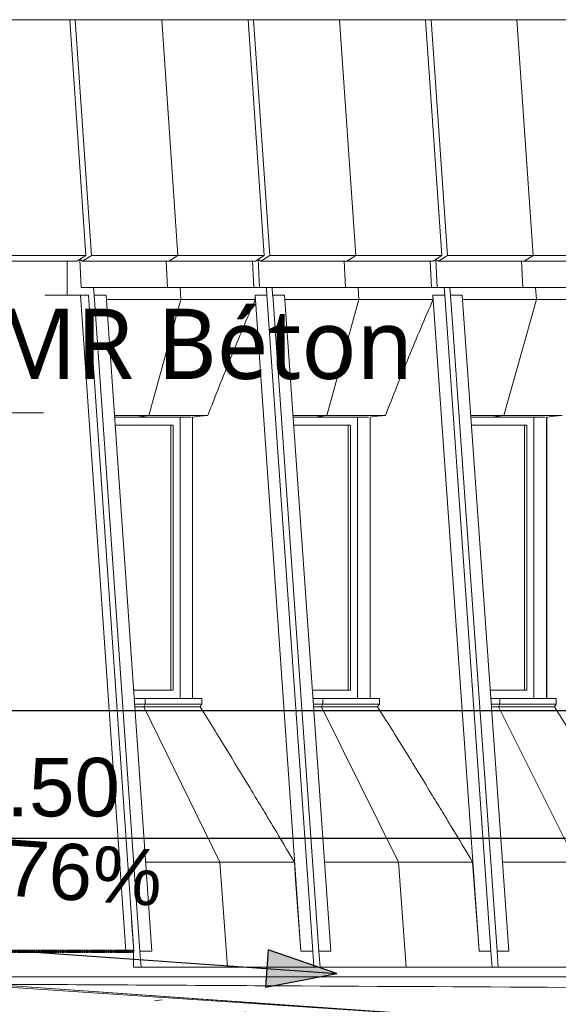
# Model space of a CAD drawing. Header units: centimetres. Extents: x -1261 to 4500, y -385 to 591.
# Tile 6 of 16: x 1263 to 1493, y -25 to 396. Entities that reach past the tile are written whole.
import ezdxf

# ---------------------------------------------------------------- set-up
doc = ezdxf.new("R2010")
doc.units = ezdxf.units.CM
doc.linetypes.add('Tiret_3_', pattern=[0.25, 0.125, -0.125])
for name, color, linetype, lineweight in [('0-1', 7, 'Continuous', 5), ('Cotes d_inclinaison', 7, 'Continuous', 30), ('COTGEN-100', 7, 'Continuous', 30), ('SERRU-traverse', 7, 'Continuous', 9), ('SOL', 7, 'Continuous', 13), ('Solide topographique', 7, 'Continuous', 9)]:
    doc.layers.add(name, color=color, linetype=linetype, lineweight=lineweight)
for name, color, linetype, lineweight, true_color in [('A-FLOR-PATT-2', 9, 'Continuous', 9, 0x808080), ('ANNOTATIONS-7', 4, 'Tiret_3_', 70, 0x00ffff), ('COTGEN-1', 9, 'Continuous', 30, 0x808080), ('MENUISERIES-1', 9, 'Continuous', 13, 0x808080), ('MENUISERIES-2', 9, 'Continuous', 9, 0x808080), ('MENUISERIES-3', 7, 'Continuous', 13, 0x5c63b1), ('MUR-1', 9, 'Continuous', 18, 0x808080), ('OSSATURE-2', 9, 'Continuous', 9, 0x808080), ('OSSATURE-3', 9, 'Continuous', 18, 0x808080), ('POTEAUX-1', 9, 'Continuous', 9, 0x808080), ('SERRU-2', 9, 'Continuous', 9, 0x808080), ('SOL-1', 9, 'Continuous', 13, 0x808080), ('SOL-2', 9, 'Continuous', 18, 0x808080), ('SOL_C-1', 9, 'Continuous', 13, 0x808080), ('TITRARCHI-1', 1, 'Continuous', 30, 0xff0000), ('Z-2', 9, 'Continuous', 9, 0x808080)]:
    doc.layers.add(name, color=color, linetype=linetype, lineweight=lineweight, true_color=true_color)
doc.styles.add('Arial_1', font='arial.ttf', dxfattribs={"height": 24})
doc.styles.add('Arial_2', font='arial.ttf', dxfattribs={"height": 25})
doc.styles.add('Trebuchet MS', font='trebuc.ttf', dxfattribs={"height": 30})
doc.dimstyles.new('DRMN_COTE', dxfattribs={"dimscale": 30.48, "dimtxt": 25.506485, "dimasz": 1.041667, "dimexe": 0.328084, "dimexo": 0.0625, "dimgap": 0.065617, "dimtad": 1, "dimlfac": 0.01, "dimrnd": 0.01, "dimzin": 0, "dimdsep": 46, "dimtxsty": 'Arial_2', "dimblk1": 'OBLIQUE', "dimblk2": 'OBLIQUE', "dimsah": 1, "dimcen": 0.09, "dimdle": 0.328084, "dimazin": 0, "dimtfac": 1, "dimtdec": 4, "dimtix": 1, "dimtmove": 0, "dimatfit": 3, "dimfxl": 0.328084, "dimfxlon": 1, "dimtvp": 1, "dimtolj": 1, "dimtzin": 0, "dimarcsym": 2})

# ---------------------------------------------------------------- blocks, each defined once
blk = doc.blocks.new('XXX_VIDE FENETRE - 550-V6-2021_015_1011_ARC_1_100_Coupe 3_ rampe PMR')
at = {"layer": 'MENUISERIES-1'}
for p, q in [((-557.18, 105.81), (-557.18, 225.88)), ((-551.72, 105.81), (-551.72, 225.98)), ((-583.79, 222.48), (-560.12, 222.48)), ((-563.8, 222.48), (-583.79, 222.48)), ((-560.12, 222.48), (-563.8, 222.48)), ((-560.12, 109.31), (-560.12, 222.48)), ((-563.8, 109.31), (-575.72, 109.31)), ((-575.72, 109.31), (-560.12, 109.31)), ((-563.8, 109.31), (-560.12, 109.31)), ((-557.18, 105.81), (-575.47, 105.81)), ((-575.47, 105.81), (-551.72, 105.81)), ((-551.72, 105.81), (-557.18, 105.81))]:
    blk.add_line(p, q, dxfattribs=at)
at = {"layer": 'MENUISERIES-3'}
for p, q in [((-583.79, 222.48), (-561.21, 222.48)), ((-562.03, 222.48), (-583.79, 222.48)), ((-561.21, 222.48), (-562.03, 222.48)), ((-561.21, 109.31), (-561.21, 222.48)), ((-575.72, 109.31), (-562.03, 109.31)), ((-561.21, 109.31), (-575.72, 109.31)), ((-562.03, 109.31), (-561.21, 109.31))]:
    blk.add_line(p, q, dxfattribs=at)
blk = doc.blocks.new('XXX_VIDE FENETRE - 550-V7-2021_015_1011_ARC_1_100_Coupe 3_ rampe PMR')
at = {"layer": 'MENUISERIES-1'}
for p, q in [((-632.47, 105.81), (-632.47, 225.88)), ((-627.12, 105.81), (-627.12, 225.98)), ((-659.73, 222.48), (-635.43, 222.48)), ((-639.04, 222.48), (-659.73, 222.48)), ((-635.43, 222.48), (-639.04, 222.48)), ((-635.43, 109.31), (-635.43, 222.48)), ((-639.04, 109.31), (-651.75, 109.31)), ((-651.75, 109.31), (-635.43, 109.31)), ((-639.04, 109.31), (-635.43, 109.31)), ((-632.47, 105.81), (-651.51, 105.81)), ((-651.51, 105.81), (-627.12, 105.81)), ((-627.12, 105.81), (-632.47, 105.81))]:
    blk.add_line(p, q, dxfattribs=at)
at = {"layer": 'MENUISERIES-3'}
for p, q in [((-659.73, 222.48), (-636.49, 222.48)), ((-637.3, 222.48), (-659.73, 222.48)), ((-636.49, 222.48), (-637.3, 222.48)), ((-636.49, 109.31), (-636.49, 222.48)), ((-651.75, 109.31), (-637.3, 109.31)), ((-636.49, 109.31), (-651.75, 109.31)), ((-637.3, 109.31), (-636.49, 109.31))]:
    blk.add_line(p, q, dxfattribs=at)
blk = doc.blocks.new('XXX_VIDE FENETRE - 550-V8-2021_015_1011_ARC_1_100_Coupe 3_ rampe PMR')
at = {"layer": 'MENUISERIES-1'}
for p, q in [((-708.22, 105.81), (-708.22, 225.88)), ((-702.92, 105.81), (-702.92, 225.98)), ((-735.99, 222.48), (-711.19, 222.48)), ((-714.76, 222.48), (-735.99, 222.48)), ((-711.19, 222.48), (-714.76, 222.48)), ((-711.19, 109.31), (-711.19, 222.48)), ((-714.76, 109.31), (-728.09, 109.31)), ((-728.09, 109.31), (-711.19, 109.31)), ((-714.76, 109.31), (-711.19, 109.31)), ((-708.22, 105.81), (-727.85, 105.81)), ((-727.85, 105.81), (-702.92, 105.81)), ((-702.92, 105.81), (-708.22, 105.81))]:
    blk.add_line(p, q, dxfattribs=at)
at = {"layer": 'MENUISERIES-3'}
for p, q in [((-735.99, 222.48), (-712.24, 222.48)), ((-713.04, 222.48), (-735.99, 222.48)), ((-712.24, 222.48), (-713.04, 222.48)), ((-712.24, 109.31), (-712.24, 222.48)), ((-728.09, 109.31), (-713.04, 109.31)), ((-712.24, 109.31), (-728.09, 109.31)), ((-713.04, 109.31), (-712.24, 109.31))]:
    blk.add_line(p, q, dxfattribs=at)
blk = doc.blocks.new('Garde-corps - Garde-corps-488018-2021_015_1011_ARC_1_100_Coupe 3_ rampe PMR')
at = {"layer": 'SERRU-traverse'}
for p, q in [((-492.26, -37.03), (-1019.02, -0.01)), ((-492.24, -37.03), (-1014.22, -0.35))]:
    blk.add_line(p, q, dxfattribs=at)
blk = doc.blocks.new('B02_ARC_rvt-2-2021_015_1011_ARC_1_100_Coupe 3_ rampe PMR')
at = {"layer": 'A-FLOR-PATT-2'}
h = blk.add_hatch(dxfattribs=at)
h.set_pattern_fill('FP_6', color=256, style=0, pattern_type=2)
h.set_pattern_definition([(50, (-980.47, -180), (72.874, -6.376), [7.62, -83.82]), (355, (-980.47, -180), (-14.097, 76.422), [6.096, -67.056]), (100.451, (-974.4, -180.53), (58.777, 70.047), [6.476, -71.236]), (46.184, (-980.47, -159.68), (108.431, -16.817), [11.43, -125.73]), (96.636, (-971.44, -161.08), (94.96, 98.97), [9.714, -106.854]), (351.184, (-980.47, -159.68), (94.962, 98.97), [9.144, -100.584]), (21, (-970.31, -164.76), (60.646, -40.9065), [7.62, -83.82]), (326, (-970.31, -164.76), (24.721, 73.675), [6.096, -67.056]), (71.451, (-965.26, -168.17), (85.367, 32.769), [6.476, -71.236]), (37.5, (-980.472, -180), (1.2355, 33.8224), [3.353, -62.89, 3.353, -64.719, -67.31]), (37.5, (-980.472, -180), (1.2355, 33.8224), [-134.315, 3.353, -63.957]), (7.5, (-980.472, -180), (26.7281, 40.0725), [3.353, -35.458, 3.353, -61.366, -25.654]), (7.5, (-980.472, -180), (26.7281, 40.0725), [-103.53, 3.353, -22.301]), (327.5, (-1003.13, -180), (54.2363, -2.2921), [3.353, -22.047, 3.353, -75.895, -105.156]), (327.5, (-1003.13, -180), (54.2363, -2.2921), [-104.648, 3.353, -101.803]), (317.5, (-1013.29, -180), (59.2516, 10.17), [3.353, -29.667, 3.353, -49.276, -74.676]), (317.5, (-1013.29, -180), (59.2516, 10.17), [-85.649, 3.353, -71.323])])
h.paths.add_polyline_path([(-493.11, -62), (-493.11, -37), (-590.89, -30.19), (-1040.09, 0), (-1298.26, 0), (-1298.26, -25), (-1039.84, -25), (-534.74, -59.07), (-497.3, -61.71)])
at = {"layer": 'SOL'}
blk.add_line((-1019.11, -0.03), (-570.52, -31.56), dxfattribs=at)
at = {"layer": 'SOL-1'}
for p, q in [((-1019.04, -0.03), (-492.96, -37)), ((-734.03, -2), (-907.05, -2)), ((-777.95, -2), (-733.96, -2)), ((-734.03, -2), (-776.27, -2)), ((-734.03, -2), (-739.33, -2))]:
    blk.add_line(p, q, dxfattribs=at)
at = {"layer": 'SOL_C-1'}
blk.add_line((-570.52, -31.56), (-1039.84, 0), dxfattribs=at)
at = {"layer": 'Solide topographique'}
for points in [[(-788.99, -16.17), (-750.11, -16.38), (-711.35, -16.59), (-672.71, -16.8)], [(-672.71, -16.8), (-499.49, -17.74), (-328.64, -18.67), (-160.32, -19.61)]]:
    blk.add_open_spline(points, degree=3, dxfattribs=at)
at = {"layer": 'MENUISERIES-2'}
for name in ['XXX_VIDE FENETRE - 550-V8-2021_015_1011_ARC_1_100_Coupe 3_ rampe PMR', 'XXX_VIDE FENETRE - 550-V7-2021_015_1011_ARC_1_100_Coupe 3_ rampe PMR', 'XXX_VIDE FENETRE - 550-V6-2021_015_1011_ARC_1_100_Coupe 3_ rampe PMR']:
    blk.add_blockref(name, (0, 0), dxfattribs=at)
at = {"layer": 'SERRU-2'}
blk.add_blockref('Garde-corps - Garde-corps-488018-2021_015_1011_ARC_1_100_Coupe 3_ rampe PMR', (0, 0), dxfattribs=at)
blk = doc.blocks.new('20_MUR PREFA_03 - MODULE_03-V14-2021_015_1011_ARC_1_100_Coupe 3_ rampe PMR')
at = {"layer": 'Z-2'}
for p, q in [((-765.23, 395.59), (-841.88, 395.59)), ((-841.88, 395.59), (-833.09, 395.59)), ((-831.81, 395.59), (-833.09, 395.59)), ((-831.81, 395.59), (-829.49, 395.59)), ((-831.81, 394.74), (-831.81, 395.59)), ((-822.68, 294.93), (-829.49, 395.59)), ((-829.49, 395.59), (-755.4, 395.59)), ((-756.44, 395.59), (-765.23, 395.59)), ((-756.44, 395.59), (-757.72, 395.59)), ((-757.72, 395.59), (-755.4, 395.59)), ((-755.4, 395.59), (-748.58, 294.93)), ((-826.41, 292.47), (-822.68, 294.93)), ((-748.58, 294.93), (-822.68, 294.93)), ((-748.58, 294.93), (-752.32, 292.47)), ((-833.09, 292.47), (-833.09, 227.74)), ((-827.56, 293.31), (-826.41, 292.47)), ((-826.41, 292.47), (-752.32, 292.47)), ((-756.44, 278), (-756.44, 292.47)), ((-784.91, 227.74), (-840.86, 227.74)), ((-833.09, 227.74), (-840.86, 227.74)), ((-833.09, 227.74), (-766.54, 227.74))]:
    blk.add_line(p, q, dxfattribs=at)
blk = doc.blocks.new('20_MUR PREFA_01 - Type 1-3119337-2021_015_1011_ARC_1_100_Coupe 3_ rampe PMR')
at = {"layer": 'Z-2'}
for p, q in [((-716.13, 395.59), (-727.36, 395.59)), ((-709.24, 294.93), (-716.13, 395.59)), ((-709.24, 294.93), (-713.02, 292.47)), ((-714.2, 292.47), (-713.68, 281.23)), ((-708.29, 281.23), (-713.68, 281.23)), ((-707.94, 276.17), (-708.29, 281.23)), ((-721.59, 226.58), (-707.94, 276.17)), ((-721.59, 226.58), (-726.88, 225.88)), ((-726.24, 105.79), (-723.18, 105.79)), ((-723.18, 103.42), (-723.18, 105.79)), ((-723.18, 103.42), (-723.78, 102.3)), ((-691.25, 35.93), (-723.78, 102.3)), ((-688.04, -8.88), (-691.25, 35.93)), ((-688.04, -8.88), (-697.14, -8.88))]:
    blk.add_line(p, q, dxfattribs=at)
blk = doc.blocks.new('20_MUR PREFA_01 - Type 1-V15-2021_015_1011_ARC_1_100_Coupe 3_ rampe PMR')
at = {"layer": 'Z-2'}
for p, q in [((-640.13, 395.59), (-651.47, 395.59)), ((-633.17, 294.93), (-640.13, 395.59)), ((-633.17, 294.93), (-636.98, 292.47)), ((-638.17, 292.47), (-637.65, 281.23)), ((-632.2, 281.23), (-637.65, 281.23)), ((-631.86, 276.17), (-632.2, 281.23)), ((-645.65, 226.58), (-631.86, 276.17)), ((-645.65, 226.58), (-650.99, 225.88)), ((-650.35, 105.79), (-647.25, 105.79)), ((-647.25, 103.42), (-647.25, 105.79)), ((-647.25, 103.42), (-647.86, 102.3)), ((-614.98, 35.93), (-647.86, 102.3)), ((-611.74, -8.88), (-614.98, 35.93)), ((-611.74, -8.88), (-620.93, -8.88))]:
    blk.add_line(p, q, dxfattribs=at)
blk = doc.blocks.new('20_MUR PREFA_01 - Type 1-V16-2021_015_1011_ARC_1_100_Coupe 3_ rampe PMR')
at = {"layer": 'Z-2'}
for p, q in [((-564.43, 395.59), (-575.89, 395.59)), ((-557.4, 294.93), (-564.43, 395.59)), ((-557.4, 294.93), (-561.26, 292.47)), ((-562.46, 292.47), (-561.93, 281.23)), ((-556.43, 281.23), (-561.93, 281.23)), ((-556.08, 276.17), (-556.43, 281.23)), ((-570.01, 226.58), (-556.08, 276.17)), ((-570.01, 226.58), (-575.41, 225.88)), ((-574.76, 105.79), (-571.63, 105.79)), ((-571.63, 103.42), (-571.63, 105.79)), ((-571.63, 103.42), (-572.24, 102.3)), ((-539.03, 35.93), (-572.24, 102.3)), ((-535.76, -8.88), (-539.03, 35.93)), ((-535.76, -8.88), (-545.04, -8.88))]:
    blk.add_line(p, q, dxfattribs=at)
blk = doc.blocks.new('26_POTEAU GAUCHE - MODULE_05-3157953-2021_015_1011_ARC_1_100_Coupe 3_ rampe PMR')
at = {"layer": 'POTEAUX-1'}
for p, q in [((-750.82, 278), (-765.99, 278)), ((-756.44, 278), (-748.75, 278)), ((-747.41, 278), (-750.82, 278)), ((-750.82, 278), (-731.48, -2)), ((-748.75, 278), (-749.98, 278)), ((-749.98, 278), (-747.41, 278)), ((-747.41, 278), (-728.07, -2)), ((-731.48, -2), (-777.36, -2)), ((-777.36, -2), (-764.16, -2)), ((-729.41, -2), (-764.16, -2)), ((-728.07, -2), (-731.48, -2)), ((-729.41, -2), (-730.69, -2)), ((-730.69, -2), (-728.07, -2))]:
    blk.add_line(p, q, dxfattribs=at)
blk = doc.blocks.new('B02_DC_STR_rvt-2-2021_015_1011_ARC_1_100_Coupe 3_ rampe PMR')
at = {"layer": 'ANNOTATIONS-7'}
blk.add_line((-990.59, -2), (-728.21, -2), dxfattribs=at)
at = {"layer": 'MUR-1'}
for p, q in [((-671.38, 395.59), (-437.36, 395.59)), ((-671.38, 395.59), (-658.28, 395.59)), ((-424.11, 395.59), (-658.28, 395.59)), ((-938.56, -2), (-738.69, -2)), ((-734.03, -2), (-907.05, -2)), ((-734.03, -2), (-784.77, -2)), ((-774.89, -2), (-784.77, -2)), ((-734.03, -2), (-774.93, -2)), ((-753.37, -2), (-774.93, -2)), ((-774.89, -2), (-734.03, -2)), ((-753.37, -2), (-734.03, -2)), ((-739.4, -2), (-734.03, -2)), ((-734.03, -2), (-739.4, -2)), ((-734.03, -2), (-738.69, -2)), ((-834.13, -13), (-160.34, -13)), ((-160.32, -13), (-834.07, -13)), ((-671.38, -13), (-824.42, -13)), ((-798.49, -13), (-671.38, -13)), ((-536.21, -13), (-658.28, -13)), ((-658.28, -13), (-637.84, -13)), ((-555.83, -13), (-534.05, -13))]:
    blk.add_line(p, q, dxfattribs=at)
at = {"layer": 'OSSATURE-2'}
for p, q in [((-772.32, 395.59), (-823.35, 395.59)), ((-755.15, 395.59), (-806.18, 395.59)), ((-755.15, 395.59), (-772.32, 395.59)), ((-770.56, 395.59), (-753.39, 395.59)), ((-719.54, 395.59), (-770.56, 395.59)), ((-753.03, 395.59), (-764.25, 395.59)), ((-764.25, 395.59), (-690.46, 395.59)), ((-702.37, 395.59), (-753.39, 395.59)), ((-746.14, 294.93), (-753.03, 395.59)), ((-753.03, 395.59), (-679.23, 395.59)), ((-702.37, 395.59), (-719.54, 395.59)), ((-717.78, 395.59), (-700.61, 395.59)), ((-666.75, 395.59), (-717.78, 395.59)), ((-649.58, 395.59), (-700.61, 395.59)), ((-690.46, 395.59), (-679.23, 395.59)), ((-676.87, 395.59), (-688.22, 395.59)), ((-688.22, 395.59), (-614.72, 395.59)), ((-679.23, 395.59), (-672.35, 294.93)), ((-669.91, 294.93), (-676.87, 395.59)), ((-676.87, 395.59), (-603.38, 395.59)), ((-649.58, 395.59), (-666.75, 395.59)), ((-664.99, 395.59), (-647.82, 395.59)), ((-613.97, 395.59), (-664.99, 395.59)), ((-596.8, 395.59), (-647.82, 395.59)), ((-614.72, 395.59), (-603.38, 395.59)), ((-596.8, 395.59), (-613.97, 395.59)), ((-601.03, 395.59), (-612.49, 395.59)), ((-612.49, 395.59), (-539.3, 395.59)), ((-612.21, 395.59), (-595.04, 395.59)), ((-561.19, 395.59), (-612.21, 395.59)), ((-603.38, 395.59), (-596.42, 294.93)), ((-594, 294.93), (-601.03, 395.59)), ((-601.03, 395.59), (-527.84, 395.59)), ((-544.02, 395.59), (-595.04, 395.59)), ((-544.02, 395.59), (-561.19, 395.59)), ((-559.43, 395.59), (-542.26, 395.59)), ((-508.4, 395.59), (-559.43, 395.59)), ((-749.92, 292.47), (-746.14, 294.93)), ((-672.35, 294.93), (-746.14, 294.93)), ((-672.35, 294.93), (-676.12, 292.47)), ((-673.73, 292.47), (-669.91, 294.93)), ((-596.42, 294.93), (-669.91, 294.93)), ((-596.42, 294.93), (-600.24, 292.47)), ((-597.85, 292.47), (-594, 294.93)), ((-520.81, 294.93), (-594, 294.93)), ((-750.57, 281.23), (-751.13, 293.25)), ((-751.06, 293.3), (-749.92, 292.47)), ((-749.92, 292.47), (-676.12, 292.47)), ((-677.3, 292.47), (-676.78, 281.23)), ((-674.39, 281.23), (-674.95, 293.23)), ((-674.87, 293.28), (-673.73, 292.47)), ((-673.73, 292.47), (-600.24, 292.47)), ((-601.43, 292.47), (-600.9, 281.23)), ((-598.52, 281.23), (-599.09, 293.21)), ((-598.99, 293.27), (-597.85, 292.47)), ((-597.85, 292.47), (-524.67, 292.47)), ((-748.88, 278), (-756.73, 278)), ((-747.61, 278), (-756.44, 278)), ((-745.19, 281.23), (-750.57, 281.23)), ((-750.57, 281.23), (-676.78, 281.23)), ((-747.61, 278), (-748.88, 278)), ((-744.97, 278), (-745.19, 281.23)), ((-745.19, 281.23), (-671.39, 281.23)), ((-739.87, 278), (-744.97, 278)), ((-739.87, 278), (-744.96, 278)), ((-725.41, -2), (-744.96, 278)), ((-720.32, -2), (-739.87, 278)), ((-676.78, 281.23), (-671.39, 281.23)), ((-671.17, 278), (-676.27, 278)), ((-676.27, 278), (-676.25, 278)), ((-671.16, 278), (-676.25, 278)), ((-676.25, 278), (-656.71, -2)), ((-668.95, 281.23), (-674.39, 281.23)), ((-674.39, 281.23), (-600.9, 281.23)), ((-671.39, 281.23), (-671.17, 278)), ((-671.16, 278), (-651.62, -2)), ((-668.73, 278), (-668.95, 281.23)), ((-668.95, 281.23), (-595.46, 281.23)), ((-663.66, 278), (-668.73, 278)), ((-663.65, 278), (-668.72, 278)), ((-648.97, -2), (-668.72, 278)), ((-643.9, -2), (-663.65, 278)), ((-600.9, 281.23), (-595.46, 281.23)), ((-600.31, 278), (-600.29, 278)), ((-595.23, 278), (-600.29, 278)), ((-600.29, 278), (-580.55, -2)), ((-595.24, 278), (-600.25, 278)), ((-593.02, 281.23), (-598.52, 281.23)), ((-598.52, 281.23), (-525.38, 281.23)), ((-595.46, 281.23), (-595.24, 278)), ((-595.23, 278), (-575.48, -2)), ((-592.8, 278), (-593.02, 281.23)), ((-593.02, 281.23), (-519.84, 281.23)), ((-587.75, 278), (-592.8, 278)), ((-587.74, 278), (-592.79, 278)), ((-572.84, -2), (-592.79, 278)), ((-567.79, -2), (-587.74, 278)), ((-739.74, 276.17), (-676.14, 276.17)), ((-663.52, 276.17), (-600.18, 276.17)), ((-587.61, 276.17), (-524.54, 276.17)), ((-736.28, 226.58), (-696.44, 226.58)), ((-736.23, 225.88), (-703.56, 225.88)), ((-702.96, 105.81), (-702.96, 225.96)), ((-660.02, 226.58), (-620.6, 226.58)), ((-659.97, 225.88), (-627.76, 225.88)), ((-627.15, 105.81), (-627.15, 225.96)), ((-584.08, 226.58), (-545.07, 226.58)), ((-584.03, 225.88), (-552.28, 225.88)), ((-551.66, 105.79), (-551.66, 225.96)), ((-698.99, 105.79), (-727.85, 105.79)), ((-727.85, 105.79), (-702.91, 105.79)), ((-698.99, 105.79), (-702.91, 105.79)), ((-623.16, 105.79), (-651.5, 105.79)), ((-651.5, 105.79), (-627.11, 105.79)), ((-623.16, 105.79), (-627.11, 105.79)), ((-547.64, 105.79), (-575.47, 105.79)), ((-574.76, 105.79), (-551.61, 105.79)), ((-547.64, 105.79), (-551.61, 105.79)), ((-727.68, 103.42), (-698.99, 103.42)), ((-727.6, 102.3), (-699.76, 102.3)), ((-699.76, 102.3), (-698.99, 103.42)), ((-651.34, 103.42), (-623.16, 103.42)), ((-651.26, 102.3), (-623.93, 102.3)), ((-623.93, 102.3), (-623.16, 103.42)), ((-575.3, 103.42), (-547.64, 103.42)), ((-575.22, 102.3), (-548.42, 102.3)), ((-548.42, 102.3), (-547.64, 103.42)), ((-722.97, 35.93), (-659.46, 35.93)), ((-646.58, 35.93), (-583.33, 35.93)), ((-570.5, 35.93), (-507.51, 35.93)), ((-728.06, -2), (-728.96, 10.81)), ((-773.78, -2), (-812.32, -2)), ((-780.06, -2), (-734.03, -2)), ((-769.8, -2), (-780.06, -2)), ((-734.03, -2), (-769.8, -2)), ((-759.53, -2), (-769.8, -2)), ((-769.8, -2), (-734.03, -2)), ((-764.45, -2), (-729.33, -2)), ((-749.61, -2), (-764.45, -2)), ((-734.03, -2), (-759.53, -2)), ((-749.61, -2), (-734.03, -2)), ((-729.33, -2), (-728.06, -2)), ((-728.06, -2), (-728.21, -2)), ((-724.93, -8.88), (-725.43, -2)), ((-725.43, -2), (-720.33, -2)), ((-725.41, -2), (-725.43, -2)), ((-720.32, -2), (-725.41, -2)), ((-656.72, -2), (-651.72, -2)), ((-656.71, -2), (-656.72, -2)), ((-651.62, -2), (-656.71, -2)), ((-651.63, -2), (-651.14, -8.88)), ((-648.49, -8.88), (-648.98, -2)), ((-648.98, -2), (-643.91, -2)), ((-648.97, -2), (-648.98, -2)), ((-643.9, -2), (-648.97, -2)), ((-580.56, -2), (-575.49, -2)), ((-580.55, -2), (-580.56, -2)), ((-575.48, -2), (-580.55, -2)), ((-575.49, -2), (-574.99, -8.88)), ((-572.35, -8.88), (-572.85, -2)), ((-572.85, -2), (-567.8, -2)), ((-572.84, -2), (-572.85, -2)), ((-567.79, -2), (-572.84, -2)), ((-728.21, -8.88), (-724.93, -8.88)), ((-712.82, -8.88), (-728.21, -8.88)), ((-724.93, -8.88), (-651.14, -8.88)), ((-717.62, -8.88), (-712.82, -8.88)), ((-711.06, -8.88), (-715.86, -8.88)), ((-671.38, -8.88), (-711.06, -8.88)), ((-651.14, -8.88), (-654.36, -8.88)), ((-651.82, -8.88), (-648.49, -8.88)), ((-648.49, -8.88), (-574.99, -8.88)), ((-574.99, -8.88), (-578.27, -8.88)), ((-575.74, -8.88), (-572.35, -8.88)), ((-572.35, -8.88), (-499.16, -8.88))]:
    blk.add_line(p, q, dxfattribs=at)
at = {"layer": 'OSSATURE-2', "flags": 128}
for points in [[(-676.14, 276.17), (-676.2, 277.09), (-676.27, 278)], [(-600.18, 276.17), (-600.25, 277.09), (-600.31, 278)], [(-702.92, 225.97), (-699.7, 226.27), (-696.44, 226.58)], [(-627.12, 225.97), (-623.88, 226.27), (-620.6, 226.58)], [(-551.66, 225.96), (-548.36, 226.27), (-545.07, 226.58)], [(-698.99, 103.42), (-698.99, 104.61), (-698.99, 105.79)], [(-623.16, 103.42), (-623.16, 104.61), (-623.16, 105.79)], [(-547.64, 103.42), (-547.64, 104.61), (-547.64, 105.79)], [(-656.72, -2), (-657.27, 5.59), (-657.82, 13.17), (-658.37, 20.76), (-658.91, 28.35), (-659.46, 35.93)], [(-580.56, -2), (-581.12, 5.59), (-581.67, 13.17), (-582.22, 20.76), (-582.77, 28.35), (-583.33, 35.93)]]:
    blk.add_lwpolyline(points, dxfattribs=at)
at = {"layer": 'OSSATURE-2'}
for points, knots in [([(-696.44, 226.58), (-694.83, 230.73), (-691.58, 239.02), (-684.92, 255.56), (-679.72, 267.94), (-676.14, 276.17)], [0, 0, 0, 0, 0.25, 0.5, 1, 1, 1, 1]), ([(-620.6, 226.58), (-618.98, 230.73), (-615.71, 239.02), (-609.01, 255.56), (-603.78, 267.94), (-600.18, 276.17)], [0, 0, 0, 0, 0.25, 0.5, 1, 1, 1, 1]), ([(-659.46, 35.93), (-662.38, 40.86), (-666.77, 48.24), (-672.66, 58.08), (-677.49, 66.07), (-682.71, 74.67), (-688.34, 83.88), (-694.03, 93.1), (-697.84, 99.23), (-699.76, 102.3)], [0, 0, 0, 0, 0.222222, 0.333333, 0.444444, 0.583333, 0.722222, 0.861111, 1, 1, 1, 1]), ([(-583.33, 35.93), (-586.26, 40.86), (-590.69, 48.24), (-596.63, 58.08), (-601.49, 66.07), (-606.75, 74.67), (-612.43, 83.88), (-618.16, 93.1), (-622, 99.23), (-623.93, 102.3)], [0, 0, 0, 0, 0.222222, 0.333333, 0.444444, 0.583333, 0.722222, 0.861111, 1, 1, 1, 1]), ([(-507.51, 35.93), (-510.47, 40.86), (-514.93, 48.24), (-520.92, 58.08), (-525.81, 66.07), (-531.11, 74.67), (-536.83, 83.88), (-542.6, 93.1), (-546.47, 99.23), (-548.42, 102.3)], [0, 0, 0, 0, 0.222222, 0.333333, 0.444444, 0.583333, 0.722222, 0.861111, 1, 1, 1, 1])]:
    blk.add_open_spline(points, degree=3, knots=knots, dxfattribs=at)
at = {"layer": 'SOL-2'}
for p, q in [((-729.49, -2), (-990.67, -2)), ((-729.49, -2), (-728.21, -2)), ((-728.21, -8.88), (-728.21, -2)), ((-728.21, -8.88), (-654.36, -8.88)), ((-651.82, -8.88), (-578.27, -8.88)), ((-575.74, -8.88), (-502.49, -8.88)), ((-834.09, -13), (-160.31, -13)), ((-533.99, -13), (-555.83, -13))]:
    blk.add_line(p, q, dxfattribs=at)
at = {"layer": 'OSSATURE-3'}
for name in ['20_MUR PREFA_03 - MODULE_03-V14-2021_015_1011_ARC_1_100_Coupe 3_ rampe PMR', '20_MUR PREFA_01 - Type 1-3119337-2021_015_1011_ARC_1_100_Coupe 3_ rampe PMR', '20_MUR PREFA_01 - Type 1-V15-2021_015_1011_ARC_1_100_Coupe 3_ rampe PMR', '20_MUR PREFA_01 - Type 1-V16-2021_015_1011_ARC_1_100_Coupe 3_ rampe PMR', '26_POTEAU GAUCHE - MODULE_05-3157953-2021_015_1011_ARC_1_100_Coupe 3_ rampe PMR']:
    blk.add_blockref(name, (0, 0), dxfattribs=at)
blk = doc.blocks.new('DIMBLOCK6-2021_015_1011_ARC_1_100_Coupe 3_ rampe PMR')
at = {"layer": 'COTGEN-100', "color": 8, "true_color": 0x808080}
for p, q in [((996.74, 46.01), (1012.61, 61.89)), ((1546.88, 46.01), (1562.75, 61.89)), ((996.74, 46.01), (996.74, 56.01)), ((1546.88, 46.01), (1546.88, 56.01)), ((996.74, 46.01), (980.86, 30.14)), ((1556.88, 46.01), (986.74, 46.01)), ((996.74, 46.01), (996.74, 36.01)), ((1546.88, 46.01), (1531, 30.14)), ((1546.88, 46.01), (1546.88, 36.01))]:
    blk.add_line(p, q, dxfattribs=at)
at = {"layer": 'COTGEN-100', "color": 0, "insert": (1238.06, 80.47), "char_height": 25, "width": 80.9929, "attachment_point": 1, "line_spacing_factor": 0.941778, "style": 'Arial_2'}
blk.add_mtext('5.50', dxfattribs=at)
blk = doc.blocks.new('_Oblique')
at = {"color": 0, "linetype": 'ByBlock', "lineweight": -2}
blk.add_line((-0.5, -0.5), (0.5, 0.5), dxfattribs=at)
blk = doc.blocks.new('DIMBLOCK7-2021_015_1011_ARC_1_100_Coupe 3_ rampe PMR')
at = {"layer": 'COTGEN-100', "color": 8, "true_color": 0x808080}
for p, q in [((741.54, 100.5), (757.42, 116.38)), ((1546.88, 100.5), (1562.75, 116.38)), ((741.54, 100.5), (741.54, 110.5)), ((1546.88, 100.5), (1546.88, 110.5)), ((741.54, 100.5), (725.67, 84.63)), ((1556.88, 100.5), (731.54, 100.5)), ((741.54, 100.5), (741.54, 90.5)), ((1546.88, 100.5), (1531, 84.63)), ((1546.88, 100.5), (1546.88, 90.5))]:
    blk.add_line(p, q, dxfattribs=at)
at = {"layer": 'COTGEN-100', "color": 0, "insert": (1110.46, 134.96), "char_height": 25, "width": 80.9929, "attachment_point": 1, "line_spacing_factor": 0.941778, "style": 'Arial_2'}
blk.add_mtext('8.05', dxfattribs=at)

msp = doc.modelspace()

# ---------------------------------------------------------------- hatches: boundary and pattern name
at = {"layer": 'Cotes d_inclinaison'}
msp.add_hatch(color=256, dxfattribs=at).paths.add_polyline_path([(1398.707, -11.549), (1369.344, -1.427), (1368.217, -17.464)])

# ---------------------------------------------------------------- linework, layer by layer
for p, q in [((1149.322, 5.981), (1398.707, -11.549)), ((1369.344, -1.427), (1368.217, -17.464)), ((1398.707, -11.549), (1369.344, -1.427)), ((1368.217, -17.464), (1398.707, -11.549))]:
    msp.add_line(p, q, dxfattribs=at)

# ---------------------------------------------------------------- block references
at = {"layer": '0-1'}
for name in ['B02_DC_STR_rvt-2-2021_015_1011_ARC_1_100_Coupe 3_ rampe PMR', 'B02_ARC_rvt-2-2021_015_1011_ARC_1_100_Coupe 3_ rampe PMR']:
    msp.add_blockref(name, (2039.986, 0), dxfattribs=at)

# ---------------------------------------------------------------- texts
at = {"layer": 'Cotes d_inclinaison', "insert": (1230.067, 47.709), "char_height": 24, "width": 113.71234, "attachment_point": 1, "rotation": 355.97909, "line_spacing_factor": 0.941778, "style": 'Arial_1'}
msp.add_mtext('6.76%', dxfattribs=at)
at = {"layer": 'TITRARCHI-1', "insert": (1089.422, 272.224), "char_height": 30, "width": 413.67075, "attachment_point": 1, "style": 'Trebuchet MS'}
msp.add_mtext('Rampe PMR Béton', dxfattribs=at)

# ---------------------------------------------------------------- dimensions: what is measured, and where the dimension line sits
at = {"layer": 'COTGEN-1'}
for base, p1, p2, override, picture, middle in [((741.54, 100.502), (1546.879, 90.502), (741.54, 90.502), {"dimpost": '<>', "dimfxl": 805.339103}, 'DIMBLOCK7-2021_015_1011_ARC_1_100_Coupe 3_ rampe PMR', (1144.21, 115.267)), ((996.74, 46.013), (1546.879, 36.013), (996.74, 36.013), {"dimpost": '<>', "dimfxl": 550.139486}, 'DIMBLOCK6-2021_015_1011_ARC_1_100_Coupe 3_ rampe PMR', (1271.809, 60.777))]:
    dim = msp.add_linear_dim(base=base, p1=p1, p2=p2, dimstyle='DRMN_COTE', override=override, dxfattribs=at)
    dim.commit()
    dim.dimension.update_dxf_attribs({"geometry": picture, "text_midpoint": middle})

doc.saveas('drawing.dxf')
